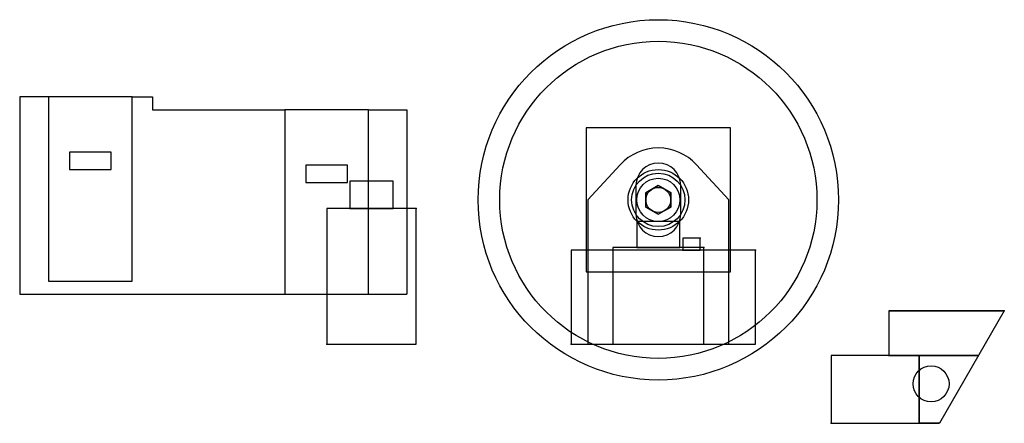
# Model space of a CAD drawing. Extents: x -12.3 to 56, y 1.9 to 29.9.
import ezdxf

# ---------------------------------------------------------------- set-up
doc = ezdxf.new("R2010")
doc.units = 0
doc.header["$MEASUREMENT"] = 0
for name, color, linetype in [('BUSH', 7, 'CONTINUOUS'), ('ENC', 7, 'CONTINUOUS'), ('SW', 7, 'CONTINUOUS'), ('WHL', 7, 'CONTINUOUS'), ('WHLJIG', 7, 'CONTINUOUS')]:
    doc.layers.add(name, color=color, linetype=linetype)

msp = doc.modelspace()

# ---------------------------------------------------------------- linework, layer by layer
at = {"layer": 'BUSH'}
for p, q in [((48.000001, 9.7), (48.000001, 6.6)), ((56.000001, 9.7), (51.496669, 1.9)), ((44.000001, 6.6), (44.000001, 1.9)), ((48.000001, 6.6), (54.210215, 6.6)), ((54.210215, 6.6), (50.100001, 6.6)), ((50.100001, 6.6), (50.100001, 1.9)), ((44.000001, 1.9), (50.100001, 1.9))]:
    msp.add_line(p, q, dxfattribs=at)
for points in [[(56.000001, 9.7), (48.000001, 9.7)], [(44.000001, 6.6), (44.000001, 1.9), (51.496669, 1.9), (50.100001, 1.9), (50.100001, 6.6)]]:
    msp.add_lwpolyline(points, close=True, dxfattribs=at)
msp.add_circle((50.917348, 4.638963), 1.25, dxfattribs=at)
for p in [(56.000001, 9.7), (48.000001, 6.6), (50.100001, 6.6), (44.000001, 1.9)]:
    msp.add_point(p, dxfattribs=at)
at = {"layer": 'ENC'}
msp.add_lwpolyline([(27.1, 17.4), (27.1, 7.4), (36.9, 7.4), (36.9, 17.4), (34.644898, 19.842236, 0.437735), (29.355102, 19.842236)], format="xyb", close=True, dxfattribs=at)
msp.add_lwpolyline([(32.865, 17.899408), (32, 18.398816), (31.135, 17.899408), (31.135, 16.900592), (32, 16.401184), (32.865, 16.900592)], close=True, dxfattribs=at)
at = {"layer": 'SW'}
for p, q in [((-10.3, 24.55), (-12.3, 24.55)), ((-12.3, 24.55), (-12.3, 10.85)), ((-4.5, 24.55), (-10.3, 24.55)), ((-10.3, 24.55), (-10.3, 11.75)), ((-4.5, 11.75), (-4.5, 24.55)), ((-4.5, 24.55), (-4.093621, 24.55)), ((-4.093621, 24.55), (-3.093621, 24.55)), ((-3.093621, 24.55), (-3.093621, 23.65)), ((-3.093621, 23.65), (6.1, 23.65)), ((11.9, 23.65), (12.551155, 23.65)), ((12.551155, 23.65), (14.551155, 23.65)), ((14.551155, 23.65), (14.551155, 10.85)), ((13.6, 18.7), (10.6, 18.7)), ((-10.3, 11.75), (-4.5, 11.75)), ((-12.3, 10.85), (14.551155, 10.85))]:
    msp.add_line(p, q, dxfattribs=at)
for points in [[(6.1, 10.85), (11.9, 10.85), (11.9, 23.65), (6.1, 23.65)], [(-8.85, 19.5), (-5.95, 19.5), (-5.95, 20.7), (-8.85, 20.7)], [(7.55, 18.6), (10.45, 18.6), (10.45, 19.8), (7.55, 19.8)], [(13.6, 18.7), (10.6, 18.7), (10.6, 16.8), (13.6, 16.8)], [(15.2, 16.8), (9, 16.8), (9, 7.4), (15.2, 7.4)], [(33.499999, 15.9), (30.499999, 15.9), (30.499999, 14.1), (33.499999, 14.1)], [(34.9, 14.75), (33.7, 14.75), (33.7, 13.9), (34.9, 13.9)], [(38.75, 13.9), (25.95, 13.9), (25.95, 7.4), (38.75, 7.4)], [(35.15, 14.1), (28.85, 14.1), (28.85, 7.4), (35.15, 7.4)]]:
    msp.add_lwpolyline(points, close=True, dxfattribs=at)
for p in [(15.2, 16.8), (34.9, 14.75), (33.7, 13.9), (35.15, 14.1), (38.75, 13.9), (9, 7.4), (25.95, 7.4), (28.85, 7.4)]:
    msp.add_point(p, dxfattribs=at)
at = {"layer": 'WHL'}
msp.add_lwpolyline([(32.866499, 16.903198), (32.003007, 16.401189), (31.136507, 16.89799), (31.133501, 17.896802), (31.996993, 18.398811), (32.863493, 17.90201)], close=True, dxfattribs=at)
for radius in [12.5, 11, 2.1, 1.85, 1.5, 1.5, 0.865]:
    msp.add_circle((32, 17.4), radius, dxfattribs=at)
at = {"layer": 'WHLJIG'}
msp.add_lwpolyline([(27, 12.4), (37, 12.4), (37, 22.4), (27, 22.4)], close=True, dxfattribs=at)
msp.add_lwpolyline([(33.55, 16.4), (33.55, 18.4, 1), (30.45, 18.4), (30.45, 16.4, 1)], format="xyb", close=True, dxfattribs=at)

doc.saveas('drawing.dxf')
